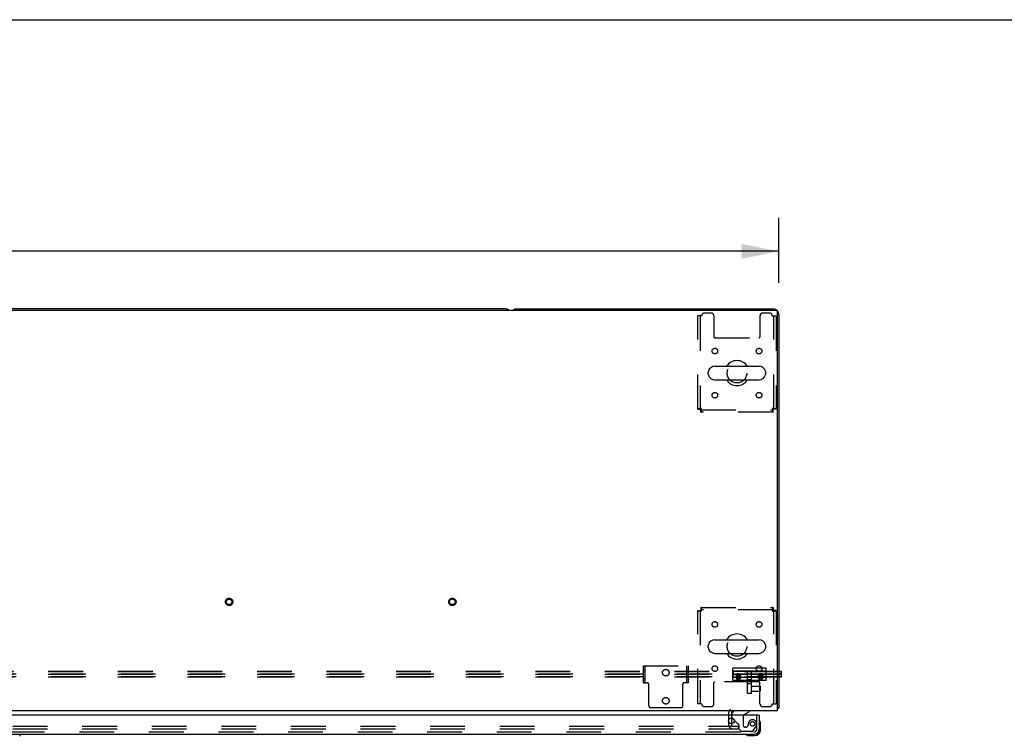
# Model space of a CAD drawing. Header units: inches. Extents: x 0 to 283, y 0 to 183.
# Tile 77 of 116: x 105 to 150, y 151 to 183. Entities that reach past the tile are written whole.
import ezdxf

# ---------------------------------------------------------------- set-up
doc = ezdxf.new("R2010")
doc.units = ezdxf.units.IN
doc.header["$LTSCALE"] = 15.583333
doc.header["$MEASUREMENT"] = 0
doc.linetypes.add('HIDDEN', pattern=[0.2, 0.1, -0.1])
doc.layers.get('0').update_dxf_attribs({"linetype": 'CONTINUOUS'})
for name, color, linetype in [('DEFAULT_2', 8, 'HIDDEN'), ('DIMENSIONS', 7, 'CONTINUOUS'), ('RIGHTHAND_DOOR_ASSEMBLY', 7, 'CONTINUOUS')]:
    doc.layers.add(name, color=color, linetype=linetype)
doc.styles.get("Standard").update_dxf_attribs({"font": 'arial.ttf'})
doc.dimstyles.new('DIMSTYLE_1', dxfattribs={"dimtxt": 1.25, "dimasz": 1.666667, "dimexe": 0.09, "dimexo": 0.07, "dimgap": 0.0375, "dimtad": 0, "dimtih": 1, "dimtoh": 1, "dimzin": 4, "dimdsep": 46, "dimtxsty": 'Standard', "dimblk": '_FILLED', "dimblk1": '_FILLED', "dimblk2": '_FILLED', "dimcen": 0.09, "dimadec": 3, "dimazin": 1, "dimtfac": 1, "dimtdec": 3, "dimtofl": 0, "dimtmove": 0, "dimatfit": 3, "dimldrblk": '_FILLED', "dimfxl": 0, "dimtolj": 1, "dimtzin": 4, "dimarcsym": 0})

# ---------------------------------------------------------------- blocks, each defined once
blk = doc.blocks.new('_FILLED')
at = {"color": 0, "linetype": 'ByBlock'}
blk.add_solid([(0, 0), (-1, 0.2), (-1, -0.2)], dxfattribs=at)
blk = doc.blocks.new('*D1')
at = {"layer": 'DIMENSIONS', "color": 2, "linetype": 'Continuous'}
for p, q in [((61.988, 171.539), (61.988, 174.455)), ((139.488, 171.539), (139.488, 174.455)), ((61.988, 172.955), (97.929, 172.955)), ((139.488, 172.955), (103.547, 172.955))]:
    blk.add_line(p, q, dxfattribs=at)
at = {"layer": 'DIMENSIONS', "color": 2, "linetype": 'Continuous', "xscale": 1.6666666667, "yscale": 1.6666666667, "zscale": 1.6666666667, "rotation": 180}
blk.add_blockref('_FILLED', (61.988, 172.955), dxfattribs=at)
at = {"layer": 'DIMENSIONS', "color": 2, "linetype": 'Continuous', "xscale": 1.6666666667, "yscale": 1.6666666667, "zscale": 1.6666666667}
blk.add_blockref('_FILLED', (139.488, 172.955), dxfattribs=at)
at = {"layer": 'DIMENSIONS', "color": 2, "linetype": 'Continuous', "insert": (100.738, 173.58), "char_height": 1.25, "width": 4.36803, "attachment_point": 2, "line_spacing_factor": 0.9}
blk.add_mtext('77.50', dxfattribs=at)

msp = doc.modelspace()

# ---------------------------------------------------------------- linework, layer by layer
at = {"color": 7, "linetype": 'Continuous'}
for p, q in [((0, 183.333), (283.333, 183.333)), ((139.363, 170.309), (62.113, 170.309)), ((127.238, 170.372), (74.238, 170.372)), ((127.738, 170.372), (139.238, 170.372)), ((139.425, 152.372), (139.425, 170.247)), ((139.488, 170.122), (139.488, 152.497)), ((136.625, 167.803), (138.6, 167.803)), ((136.325, 167.453), (136.325, 167.541)), ((136.625, 167.191), (138.6, 167.191)), ((138.9, 167.453), (138.9, 167.541)), ((136.325, 155.203), (136.325, 155.291)), ((136.625, 155.553), (138.6, 155.553)), ((138.9, 155.203), (138.9, 155.291)), ((136.625, 154.941), (138.6, 154.941)), ((139.613, 154.133), (139.488, 154.133)), ((139.613, 154.12), (139.488, 154.12)), ((139.613, 153.989), (139.488, 153.989)), ((139.613, 153.871), (139.613, 154.133)), ((139.613, 153.871), (139.488, 153.871)), ((139.425, 152.372), (62.05, 152.372)), ((137.363, 152.247), (137.363, 152.168)), ((139.488, 152.497), (139.425, 152.497)), ((139.427, 152.459), (139.425, 152.46)), ((137.363, 152.051), (137.363, 151.785))]:
    msp.add_line(p, q, dxfattribs=at)
for points in [[(139.427, 152.459), (139.429, 152.461), (139.432, 152.463), (139.435, 152.465), (139.438, 152.467), (139.441, 152.469), (139.445, 152.47), (139.449, 152.472), (139.453, 152.473), (139.456, 152.475), (139.464, 152.478)], [(139.464, 152.478), (139.467, 152.479), (139.47, 152.48), (139.473, 152.481), (139.476, 152.483), (139.479, 152.484), (139.481, 152.486), (139.483, 152.487), (139.484, 152.489), (139.486, 152.49), (139.487, 152.492), (139.487, 152.493), (139.488, 152.495), (139.488, 152.497)]]:
    msp.add_lwpolyline(points, dxfattribs=at)
for centre, radius, start, end in [((127.238, 170.122), 0.25, 48.596, 90), ((127.738, 170.122), 0.25, 90, 131.404), ((139.238, 170.122), 0.25, 0, 90), ((139.363, 170.247), 0.0625, 0, 90), ((137.613, 167.497), 0.562, 32.956, 147.044), ((136.625, 167.497), 0.306, 90, 164.3697), ((138.6, 167.497), 0.306, 15.6303, 90), ((136.469, 167.541), 0.144, 164.3697, 180), ((136.469, 167.453), 0.144, 180, 195.6303), ((136.625, 167.497), 0.306, 195.6303, 270), ((137.613, 167.497), 0.562, 212.9567, 327.0433), ((138.6, 167.497), 0.306, 270, 344.3697), ((138.757, 167.541), 0.144, 0, 15.6303), ((138.757, 167.453), 0.144, 344.3697, 360), ((137.613, 155.247), 0.562, 32.956, 147.044), ((136.469, 155.291), 0.144, 164.3697, 180), ((136.625, 155.247), 0.306, 90, 164.3697), ((138.6, 155.247), 0.306, 15.6303, 90), ((138.757, 155.291), 0.144, 0, 15.6303), ((136.469, 155.203), 0.144, 180, 195.6303), ((136.625, 155.247), 0.306, 195.6303, 270), ((137.613, 155.247), 0.562, 212.9567, 327.0433), ((138.6, 155.247), 0.306, 270, 344.3697), ((138.757, 155.203), 0.144, 344.3697, 360), ((137.488, 152.247), 0.125, 90, 180), ((139.238, 152.622), 0.25, 318.6068, 319.2391)]:
    msp.add_arc(centre, radius, start, end, dxfattribs=at)
at = {"layer": 'DEFAULT_2', "color": 8, "linetype": 'HIDDEN'}
for p, q in [((136.03, 170.059), (135.863, 170.059)), ((135.863, 165.881), (135.863, 170.059)), ((135.967, 170.059), (135.967, 165.881)), ((136.457, 170.184), (136.155, 170.184)), ((136.582, 170.059), (136.582, 169.114)), ((138.644, 170.059), (138.644, 169.114)), ((139.071, 170.184), (138.769, 170.184)), ((139.196, 170.059), (139.363, 170.059)), ((139.259, 165.881), (139.259, 170.059)), ((139.363, 170.059), (139.363, 165.881)), ((136.612, 169.084), (138.614, 169.084)), ((135.863, 165.881), (135.967, 165.881)), ((135.997, 165.851), (139.229, 165.851)), ((135.997, 165.747), (135.997, 165.851)), ((136.03, 165.914), (136.016, 165.909)), ((139.196, 165.914), (139.201, 165.9)), ((139.229, 165.747), (139.229, 165.851)), ((139.363, 165.881), (139.259, 165.881)), ((139.229, 165.747), (135.997, 165.747)), ((135.863, 156.863), (135.967, 156.863)), ((135.863, 152.684), (135.863, 156.863)), ((135.967, 156.863), (135.967, 152.684)), ((135.997, 156.997), (139.229, 156.997)), ((135.997, 156.997), (135.997, 156.893)), ((139.229, 156.893), (135.997, 156.893)), ((139.196, 156.83), (139.21, 156.835)), ((139.229, 156.997), (139.229, 156.893)), ((139.363, 156.863), (139.259, 156.863)), ((139.259, 152.684), (139.259, 156.863)), ((139.363, 156.863), (139.363, 152.684)), ((139.613, 154.014), (61.863, 154.014)), ((139.488, 154.133), (61.988, 154.133)), ((139.488, 154.12), (61.988, 154.12)), ((139.488, 153.989), (61.988, 153.989)), ((133.425, 154.377), (135.425, 154.377)), ((133.425, 153.627), (133.425, 154.377)), ((133.425, 154.189), (133.503, 154.189)), ((133.503, 153.627), (133.503, 154.377)), ((135.347, 154.377), (135.347, 153.627)), ((135.425, 154.15), (135.347, 154.15)), ((135.425, 154.377), (135.425, 153.627)), ((138.925, 154.283), (137.425, 154.283)), ((137.425, 153.721), (137.425, 154.283)), ((137.445, 154.149), (137.425, 154.17)), ((137.445, 154.135), (137.425, 154.154)), ((137.445, 154.016), (137.425, 154.018)), ((137.445, 153.988), (137.425, 153.986)), ((138.905, 154.149), (137.445, 154.149)), ((137.445, 154.149), (137.445, 153.855)), ((138.905, 154.135), (137.445, 154.135)), ((137.445, 154.016), (138.905, 154.016)), ((138.905, 153.988), (137.445, 153.988)), ((137.579, 153.883), (137.579, 153.943)), ((137.582, 153.842), (137.582, 153.938)), ((137.769, 153.842), (137.769, 153.938)), ((137.772, 153.883), (137.772, 153.943)), ((138.082, 153.14), (138.082, 154.121)), ((138.269, 153.14), (138.269, 154.121)), ((138.579, 153.883), (138.579, 153.943)), ((138.582, 153.842), (138.582, 153.938)), ((138.769, 153.842), (138.769, 153.938)), ((138.772, 153.883), (138.772, 153.943)), ((138.905, 154.149), (138.925, 154.17)), ((138.905, 154.135), (138.925, 154.154)), ((138.905, 154.149), (138.905, 153.855)), ((138.905, 154.016), (138.925, 154.018)), ((138.905, 153.988), (138.925, 153.986)), ((138.925, 153.721), (138.925, 154.283)), ((139.613, 153.883), (61.863, 153.883)), ((139.488, 153.871), (61.988, 153.871)), ((133.425, 153.814), (133.503, 153.814)), ((133.425, 153.627), (133.586, 153.627)), ((133.666, 152.587), (133.666, 153.547)), ((135.184, 152.587), (135.184, 153.547)), ((135.425, 153.627), (135.264, 153.627)), ((135.425, 153.854), (135.347, 153.854)), ((136.582, 152.684), (136.582, 153.629)), ((138.614, 153.659), (136.612, 153.659)), ((137.445, 153.869), (137.425, 153.85)), ((137.445, 153.855), (137.425, 153.834)), ((138.925, 153.721), (137.425, 153.721)), ((137.445, 153.869), (138.905, 153.869)), ((138.905, 153.855), (137.445, 153.855)), ((137.613, 153.888), (137.644, 153.937)), ((137.644, 153.839), (137.613, 153.888)), ((137.613, 153.839), (137.613, 153.888)), ((137.613, 153.839), (137.619, 153.849)), ((137.619, 153.829), (137.613, 153.839)), ((137.619, 153.849), (137.626, 153.859)), ((137.626, 153.819), (137.619, 153.829)), ((137.626, 153.859), (137.632, 153.869)), ((137.632, 153.809), (137.626, 153.819)), ((137.632, 153.869), (137.639, 153.879)), ((137.639, 153.798), (137.632, 153.809)), ((137.639, 153.879), (137.644, 153.887)), ((137.644, 153.79), (137.639, 153.798)), ((137.644, 153.937), (137.706, 153.937)), ((137.644, 153.887), (137.644, 153.937)), ((137.644, 153.887), (137.652, 153.888)), ((137.706, 153.839), (137.644, 153.839)), ((137.644, 153.79), (137.644, 153.839)), ((137.652, 153.79), (137.644, 153.79)), ((137.652, 153.888), (137.66, 153.888)), ((137.66, 153.79), (137.652, 153.79)), ((137.66, 153.888), (137.667, 153.888)), ((137.667, 153.79), (137.66, 153.79)), ((137.675, 153.79), (137.667, 153.79)), ((137.683, 153.79), (137.675, 153.79)), ((137.679, 153.888), (137.687, 153.888)), ((137.691, 153.79), (137.683, 153.79)), ((137.687, 153.888), (137.695, 153.888)), ((137.699, 153.79), (137.691, 153.79)), ((137.706, 153.79), (137.699, 153.79)), ((137.706, 153.937), (137.738, 153.888)), ((137.706, 153.887), (137.706, 153.937)), ((137.738, 153.888), (137.706, 153.839)), ((137.706, 153.887), (137.714, 153.876)), ((137.706, 153.79), (137.706, 153.839)), ((137.714, 153.801), (137.706, 153.79)), ((137.714, 153.876), (137.72, 153.867)), ((137.72, 153.811), (137.714, 153.801)), ((137.72, 153.867), (137.726, 153.857)), ((137.726, 153.82), (137.72, 153.811)), ((137.726, 153.857), (137.732, 153.847)), ((137.732, 153.83), (137.726, 153.82)), ((137.732, 153.847), (137.738, 153.839)), ((137.738, 153.839), (137.732, 153.83)), ((137.738, 153.839), (137.738, 153.888)), ((138.269, 153.747), (138.082, 153.747)), ((138.269, 153.576), (138.082, 153.576)), ((138.613, 153.888), (138.644, 153.937)), ((138.644, 153.839), (138.613, 153.888)), ((138.613, 153.839), (138.613, 153.888)), ((138.613, 153.839), (138.619, 153.849)), ((138.619, 153.829), (138.613, 153.839)), ((138.619, 153.849), (138.626, 153.859)), ((138.626, 153.819), (138.619, 153.829)), ((138.626, 153.859), (138.632, 153.869)), ((138.632, 153.809), (138.626, 153.819)), ((138.632, 153.869), (138.639, 153.879)), ((138.639, 153.798), (138.632, 153.809)), ((138.639, 153.879), (138.644, 153.887)), ((138.644, 153.79), (138.639, 153.798)), ((138.644, 153.937), (138.706, 153.937)), ((138.644, 153.887), (138.644, 153.937)), ((138.644, 153.887), (138.652, 153.888)), ((138.706, 153.839), (138.644, 153.839)), ((138.644, 153.79), (138.644, 153.839)), ((138.652, 153.79), (138.644, 153.79)), ((138.644, 152.684), (138.644, 153.629)), ((138.652, 153.888), (138.66, 153.888)), ((138.66, 153.79), (138.652, 153.79)), ((138.66, 153.888), (138.667, 153.888)), ((138.667, 153.79), (138.66, 153.79)), ((138.675, 153.79), (138.667, 153.79)), ((138.683, 153.79), (138.675, 153.79)), ((138.679, 153.888), (138.687, 153.888)), ((138.691, 153.79), (138.683, 153.79)), ((138.687, 153.888), (138.695, 153.888)), ((138.699, 153.79), (138.691, 153.79)), ((138.706, 153.79), (138.699, 153.79)), ((138.706, 153.937), (138.738, 153.888)), ((138.706, 153.887), (138.706, 153.937)), ((138.738, 153.888), (138.706, 153.839)), ((138.706, 153.887), (138.714, 153.876)), ((138.706, 153.79), (138.706, 153.839)), ((138.714, 153.801), (138.706, 153.79)), ((138.714, 153.876), (138.72, 153.867)), ((138.72, 153.811), (138.714, 153.801)), ((138.72, 153.867), (138.726, 153.857)), ((138.726, 153.82), (138.72, 153.811)), ((138.726, 153.857), (138.732, 153.847)), ((138.732, 153.83), (138.726, 153.82)), ((138.732, 153.847), (138.738, 153.839)), ((138.738, 153.839), (138.732, 153.83)), ((138.738, 153.839), (138.738, 153.888)), ((138.905, 153.869), (138.925, 153.85)), ((138.905, 153.855), (138.925, 153.834)), ((138.269, 153.14), (138.082, 153.14)), ((138.269, 153.476), (138.651, 153.476)), ((138.269, 153.245), (138.651, 153.245)), ((138.651, 153.476), (138.651, 153.245)), ((136.03, 152.684), (135.863, 152.684)), ((139.196, 152.684), (139.363, 152.684)), ((135.104, 152.507), (133.746, 152.507)), ((136.155, 152.559), (136.457, 152.559)), ((137.238, 152.247), (137.238, 151.747)), ((138.769, 152.559), (139.071, 152.559)), ((137.363, 152.168), (137.363, 152.051)), ((137.363, 151.785), (137.363, 151.747)), ((102.05, 151.684), (137.332, 151.684)), ((102.05, 151.559), (137.332, 151.559)), ((137.359, 151.684), (137.675, 151.684)), ((137.359, 151.559), (137.675, 151.559)), ((137.675, 151.559), (137.675, 151.684))]:
    msp.add_line(p, q, dxfattribs=at)
for points in [[(136.03, 165.914), (136.011, 165.912), (135.993, 165.909), (135.975, 165.907), (135.957, 165.905), (135.941, 165.902), (135.926, 165.9), (135.912, 165.897), (135.899, 165.895), (135.888, 165.893), (135.879, 165.89), (135.872, 165.888), (135.867, 165.886), (135.864, 165.883), (135.863, 165.881)], [(136.016, 165.909), (136.009, 165.907), (136.002, 165.905), (135.996, 165.902), (135.991, 165.9), (135.985, 165.897), (135.981, 165.895), (135.976, 165.893), (135.973, 165.89), (135.97, 165.888), (135.968, 165.886), (135.967, 165.883), (135.967, 165.881)], [(135.997, 165.851), (135.999, 165.851), (136.002, 165.853), (136.004, 165.854), (136.006, 165.857), (136.009, 165.861), (136.011, 165.865), (136.013, 165.869), (136.016, 165.875), (136.018, 165.88), (136.02, 165.887), (136.023, 165.893), (136.025, 165.9), (136.03, 165.914)], [(135.997, 165.747), (135.999, 165.748), (136.002, 165.751), (136.004, 165.756), (136.006, 165.763), (136.009, 165.773), (136.011, 165.783), (136.013, 165.796), (136.016, 165.81), (136.018, 165.825), (136.02, 165.841), (136.023, 165.859), (136.025, 165.877), (136.027, 165.895), (136.03, 165.914)], [(139.363, 165.881), (139.362, 165.883), (139.359, 165.886), (139.353, 165.888), (139.346, 165.89), (139.337, 165.893), (139.326, 165.895), (139.314, 165.897), (139.3, 165.9), (139.285, 165.902), (139.268, 165.905), (139.251, 165.907), (139.233, 165.909), (139.215, 165.912), (139.196, 165.914)], [(139.259, 165.881), (139.258, 165.883), (139.257, 165.886), (139.255, 165.888), (139.253, 165.89), (139.249, 165.893), (139.245, 165.895), (139.24, 165.897), (139.235, 165.9), (139.229, 165.902), (139.223, 165.905), (139.217, 165.907), (139.21, 165.909), (139.196, 165.914)], [(139.196, 165.914), (139.198, 165.895), (139.201, 165.877), (139.203, 165.859), (139.205, 165.841), (139.208, 165.825), (139.21, 165.81), (139.212, 165.796), (139.215, 165.783), (139.217, 165.773), (139.219, 165.763), (139.222, 165.756), (139.224, 165.751), (139.226, 165.748), (139.229, 165.747)], [(139.201, 165.9), (139.203, 165.893), (139.205, 165.887), (139.208, 165.88), (139.21, 165.875), (139.212, 165.869), (139.215, 165.865), (139.217, 165.861), (139.219, 165.857), (139.222, 165.854), (139.224, 165.853), (139.226, 165.851), (139.229, 165.851)], [(135.863, 156.863), (135.864, 156.861), (135.867, 156.858), (135.872, 156.856), (135.879, 156.854), (135.888, 156.851), (135.899, 156.849), (135.912, 156.846), (135.926, 156.844), (135.941, 156.842), (135.957, 156.839), (135.975, 156.837), (135.993, 156.835), (136.011, 156.832), (136.03, 156.83)], [(135.967, 156.863), (135.967, 156.861), (135.968, 156.858), (135.97, 156.856), (135.973, 156.854), (135.976, 156.851), (135.981, 156.849), (135.985, 156.846), (135.991, 156.844), (135.996, 156.842), (136.002, 156.839), (136.009, 156.837), (136.016, 156.835), (136.03, 156.83)], [(136.03, 156.83), (136.027, 156.849), (136.025, 156.867), (136.023, 156.885), (136.02, 156.902), (136.018, 156.919), (136.016, 156.934), (136.013, 156.948), (136.011, 156.961), (136.009, 156.971), (136.006, 156.98), (136.004, 156.988), (136.002, 156.993), (135.999, 156.996), (135.997, 156.997)], [(136.03, 156.83), (136.027, 156.837), (136.025, 156.844), (136.023, 156.851), (136.02, 156.857), (136.018, 156.863), (136.016, 156.869), (136.013, 156.874), (136.011, 156.879), (136.009, 156.883), (136.006, 156.887), (136.004, 156.889), (136.002, 156.891), (135.999, 156.893), (135.997, 156.893)], [(139.229, 156.997), (139.226, 156.996), (139.224, 156.993), (139.222, 156.988), (139.219, 156.98), (139.217, 156.971), (139.215, 156.961), (139.212, 156.948), (139.21, 156.934), (139.208, 156.919), (139.205, 156.902), (139.203, 156.885), (139.201, 156.867), (139.198, 156.849), (139.196, 156.83)], [(139.229, 156.893), (139.226, 156.893), (139.224, 156.891), (139.222, 156.889), (139.219, 156.887), (139.217, 156.883), (139.215, 156.879), (139.212, 156.874), (139.21, 156.869), (139.208, 156.863), (139.205, 156.857), (139.203, 156.851), (139.201, 156.844), (139.196, 156.83)], [(139.196, 156.83), (139.215, 156.832), (139.233, 156.835), (139.251, 156.837), (139.268, 156.839), (139.285, 156.842), (139.3, 156.844), (139.314, 156.846), (139.326, 156.849), (139.337, 156.851), (139.346, 156.854), (139.353, 156.856), (139.359, 156.858), (139.362, 156.861), (139.363, 156.863)], [(139.21, 156.835), (139.217, 156.837), (139.223, 156.839), (139.229, 156.842), (139.235, 156.844), (139.24, 156.846), (139.245, 156.849), (139.249, 156.851), (139.253, 156.854), (139.255, 156.856), (139.257, 156.858), (139.258, 156.861), (139.259, 156.863)], [(137.623, 154.016), (137.615, 154.011), (137.608, 154.005), (137.601, 153.999), (137.596, 153.992), (137.591, 153.984), (137.586, 153.977), (137.583, 153.968), (137.581, 153.96), (137.579, 153.951), (137.579, 153.943)], [(137.675, 153.978), (137.665, 153.977), (137.656, 153.976), (137.646, 153.973), (137.637, 153.97), (137.629, 153.965), (137.621, 153.96), (137.613, 153.955), (137.607, 153.948), (137.6, 153.941), (137.595, 153.934), (137.59, 153.926), (137.586, 153.918), (137.583, 153.909), (137.581, 153.901), (137.579, 153.892), (137.579, 153.883)], [(137.579, 153.943), (137.579, 153.934), (137.581, 153.925), (137.583, 153.917), (137.586, 153.909), (137.591, 153.901), (137.596, 153.893), (137.601, 153.886), (137.609, 153.879)], [(137.582, 153.938), (137.582, 153.944), (137.583, 153.95), (137.584, 153.956), (137.586, 153.962), (137.588, 153.968), (137.59, 153.973), (137.593, 153.979), (137.597, 153.984), (137.601, 153.989), (137.605, 153.994), (137.609, 153.998), (137.614, 154.002), (137.619, 154.006), (137.625, 154.009), (137.631, 154.013), (137.637, 154.015), (137.643, 154.018), (137.649, 154.019), (137.656, 154.021), (137.662, 154.022), (137.669, 154.023), (137.675, 154.023)], [(137.605, 153.883), (137.601, 153.888), (137.597, 153.893), (137.593, 153.898), (137.59, 153.903), (137.588, 153.909), (137.586, 153.915), (137.584, 153.92), (137.583, 153.926), (137.582, 153.932), (137.582, 153.938)], [(137.675, 153.867), (137.669, 153.867), (137.664, 153.868), (137.658, 153.869), (137.652, 153.87), (137.646, 153.872), (137.641, 153.874), (137.635, 153.876), (137.63, 153.879), (137.625, 153.882), (137.621, 153.886), (137.616, 153.889), (137.612, 153.893), (137.609, 153.897), (137.605, 153.902), (137.602, 153.906), (137.6, 153.911), (137.597, 153.916), (137.595, 153.921), (137.594, 153.927), (137.593, 153.932), (137.592, 153.937), (137.592, 153.943), (137.592, 153.948), (137.593, 153.953), (137.594, 153.959), (137.595, 153.964), (137.597, 153.969), (137.6, 153.974), (137.602, 153.979), (137.605, 153.983), (137.609, 153.988), (137.612, 153.992), (137.616, 153.996), (137.621, 154), (137.625, 154.003), (137.63, 154.006), (137.635, 154.009), (137.641, 154.011), (137.646, 154.013), (137.652, 154.015), (137.658, 154.016), (137.664, 154.017), (137.669, 154.018), (137.675, 154.018)], [(137.675, 154.03), (137.666, 154.03), (137.657, 154.028), (137.648, 154.026), (137.639, 154.024), (137.631, 154.02), (137.623, 154.016)], [(137.728, 154.016), (137.72, 154.02), (137.711, 154.024), (137.703, 154.026), (137.694, 154.028), (137.685, 154.03), (137.675, 154.03)], [(137.675, 154.023), (137.682, 154.023), (137.688, 154.022), (137.695, 154.021), (137.701, 154.019), (137.708, 154.018), (137.714, 154.015), (137.72, 154.013), (137.726, 154.009), (137.731, 154.006), (137.736, 154.002), (137.741, 153.998), (137.746, 153.994), (137.75, 153.989), (137.754, 153.984), (137.757, 153.979), (137.76, 153.973), (137.763, 153.968), (137.765, 153.962), (137.766, 153.956), (137.768, 153.95), (137.768, 153.944), (137.769, 153.938)], [(137.675, 154.018), (137.681, 154.018), (137.687, 154.017), (137.693, 154.016), (137.699, 154.015), (137.704, 154.013), (137.71, 154.011), (137.715, 154.009), (137.72, 154.006), (137.725, 154.003), (137.73, 154), (137.734, 153.996), (137.738, 153.992), (137.742, 153.988), (137.745, 153.983), (137.748, 153.979), (137.751, 153.974), (137.753, 153.969), (137.755, 153.964), (137.757, 153.959), (137.758, 153.953), (137.758, 153.948), (137.759, 153.943), (137.758, 153.937), (137.758, 153.932), (137.757, 153.927), (137.755, 153.921), (137.753, 153.916), (137.751, 153.911), (137.748, 153.906), (137.745, 153.902), (137.742, 153.897), (137.738, 153.893), (137.734, 153.889), (137.73, 153.886), (137.725, 153.882), (137.72, 153.879), (137.715, 153.876), (137.71, 153.874), (137.704, 153.872), (137.699, 153.87), (137.693, 153.869), (137.687, 153.868), (137.681, 153.867), (137.675, 153.867)], [(137.772, 153.883), (137.771, 153.892), (137.77, 153.9), (137.768, 153.909), (137.765, 153.918), (137.761, 153.926), (137.756, 153.934), (137.75, 153.941), (137.744, 153.948), (137.737, 153.955), (137.73, 153.96), (137.722, 153.965), (137.713, 153.97), (137.704, 153.973), (137.695, 153.976), (137.685, 153.977), (137.675, 153.978)], [(137.772, 153.943), (137.771, 153.951), (137.77, 153.96), (137.768, 153.968), (137.764, 153.977), (137.76, 153.984), (137.755, 153.992), (137.749, 153.999), (137.743, 154.005), (137.735, 154.011), (137.728, 154.016)], [(137.769, 153.938), (137.768, 153.932), (137.768, 153.926), (137.766, 153.92), (137.765, 153.915), (137.763, 153.909), (137.76, 153.903), (137.757, 153.898), (137.754, 153.893), (137.75, 153.888), (137.746, 153.883)], [(137.749, 153.886), (137.755, 153.893), (137.76, 153.901), (137.764, 153.909), (137.768, 153.917), (137.77, 153.925), (137.771, 153.934), (137.772, 153.943)], [(138.623, 154.016), (138.615, 154.011), (138.608, 154.005), (138.601, 153.999), (138.596, 153.992), (138.591, 153.984), (138.586, 153.977), (138.583, 153.968), (138.581, 153.96), (138.579, 153.951), (138.579, 153.943)], [(138.675, 153.978), (138.665, 153.977), (138.656, 153.976), (138.646, 153.973), (138.637, 153.97), (138.629, 153.965), (138.621, 153.96), (138.613, 153.955), (138.607, 153.948), (138.6, 153.941), (138.595, 153.934), (138.59, 153.926), (138.586, 153.918), (138.583, 153.909), (138.581, 153.901), (138.579, 153.892), (138.579, 153.883)], [(138.579, 153.943), (138.579, 153.934), (138.581, 153.925), (138.583, 153.917), (138.586, 153.909), (138.591, 153.901), (138.596, 153.893), (138.601, 153.886), (138.609, 153.879)], [(138.582, 153.938), (138.582, 153.944), (138.583, 153.95), (138.584, 153.956), (138.586, 153.962), (138.588, 153.968), (138.59, 153.973), (138.593, 153.979), (138.597, 153.984), (138.601, 153.989), (138.605, 153.994), (138.609, 153.998), (138.614, 154.002), (138.619, 154.006), (138.625, 154.009), (138.631, 154.013), (138.637, 154.015), (138.643, 154.018), (138.649, 154.019), (138.656, 154.021), (138.662, 154.022), (138.669, 154.023), (138.675, 154.023)], [(138.605, 153.883), (138.601, 153.888), (138.597, 153.893), (138.593, 153.898), (138.59, 153.903), (138.588, 153.909), (138.586, 153.915), (138.584, 153.92), (138.583, 153.926), (138.582, 153.932), (138.582, 153.938)], [(138.675, 153.867), (138.669, 153.867), (138.664, 153.868), (138.658, 153.869), (138.652, 153.87), (138.646, 153.872), (138.641, 153.874), (138.635, 153.876), (138.63, 153.879), (138.625, 153.882), (138.621, 153.886), (138.616, 153.889), (138.612, 153.893), (138.609, 153.897), (138.605, 153.902), (138.602, 153.906), (138.6, 153.911), (138.597, 153.916), (138.595, 153.921), (138.594, 153.927), (138.593, 153.932), (138.592, 153.937), (138.592, 153.943), (138.592, 153.948), (138.593, 153.953), (138.594, 153.959), (138.595, 153.964), (138.597, 153.969), (138.6, 153.974), (138.602, 153.979), (138.605, 153.983), (138.609, 153.988), (138.612, 153.992), (138.616, 153.996), (138.621, 154), (138.625, 154.003), (138.63, 154.006), (138.635, 154.009), (138.641, 154.011), (138.646, 154.013), (138.652, 154.015), (138.658, 154.016), (138.664, 154.017), (138.669, 154.018), (138.675, 154.018)], [(138.675, 154.03), (138.666, 154.03), (138.657, 154.028), (138.648, 154.026), (138.639, 154.024), (138.631, 154.02), (138.623, 154.016)], [(138.728, 154.016), (138.72, 154.02), (138.711, 154.024), (138.703, 154.026), (138.694, 154.028), (138.685, 154.03), (138.675, 154.03)], [(138.675, 154.023), (138.682, 154.023), (138.688, 154.022), (138.695, 154.021), (138.701, 154.019), (138.708, 154.018), (138.714, 154.015), (138.72, 154.013), (138.726, 154.009), (138.731, 154.006), (138.736, 154.002), (138.741, 153.998), (138.746, 153.994), (138.75, 153.989), (138.754, 153.984), (138.757, 153.979), (138.76, 153.973), (138.763, 153.968), (138.765, 153.962), (138.766, 153.956), (138.768, 153.95), (138.768, 153.944), (138.769, 153.938)], [(138.675, 154.018), (138.681, 154.018), (138.687, 154.017), (138.693, 154.016), (138.699, 154.015), (138.704, 154.013), (138.71, 154.011), (138.715, 154.009), (138.72, 154.006), (138.725, 154.003), (138.73, 154), (138.734, 153.996), (138.738, 153.992), (138.742, 153.988), (138.745, 153.983), (138.748, 153.979), (138.751, 153.974), (138.753, 153.969), (138.755, 153.964), (138.757, 153.959), (138.758, 153.953), (138.758, 153.948), (138.759, 153.943), (138.758, 153.937), (138.758, 153.932), (138.757, 153.927), (138.755, 153.921), (138.753, 153.916), (138.751, 153.911), (138.748, 153.906), (138.745, 153.902), (138.742, 153.897), (138.738, 153.893), (138.734, 153.889), (138.73, 153.886), (138.725, 153.882), (138.72, 153.879), (138.715, 153.876), (138.71, 153.874), (138.704, 153.872), (138.699, 153.87), (138.693, 153.869), (138.687, 153.868), (138.681, 153.867), (138.675, 153.867)], [(138.772, 153.883), (138.771, 153.892), (138.77, 153.9), (138.768, 153.909), (138.765, 153.918), (138.761, 153.926), (138.756, 153.934), (138.75, 153.941), (138.744, 153.948), (138.737, 153.955), (138.73, 153.96), (138.722, 153.965), (138.713, 153.97), (138.704, 153.973), (138.695, 153.976), (138.685, 153.977), (138.675, 153.978)], [(138.772, 153.943), (138.771, 153.951), (138.77, 153.96), (138.768, 153.968), (138.764, 153.977), (138.76, 153.984), (138.755, 153.992), (138.749, 153.999), (138.743, 154.005), (138.735, 154.011), (138.728, 154.016)], [(138.769, 153.938), (138.768, 153.932), (138.768, 153.926), (138.766, 153.92), (138.765, 153.915), (138.763, 153.909), (138.76, 153.903), (138.757, 153.898), (138.754, 153.893), (138.75, 153.888), (138.746, 153.883)], [(138.749, 153.886), (138.755, 153.893), (138.76, 153.901), (138.764, 153.909), (138.768, 153.917), (138.77, 153.925), (138.771, 153.934), (138.772, 153.943)], [(137.579, 153.883), (137.579, 153.875), (137.581, 153.866), (137.583, 153.859), (137.586, 153.851), (137.59, 153.844), (137.595, 153.837), (137.6, 153.831), (137.607, 153.825), (137.613, 153.82), (137.621, 153.816), (137.629, 153.812), (137.637, 153.809), (137.646, 153.806), (137.656, 153.804), (137.665, 153.803), (137.675, 153.803)], [(137.675, 153.926), (137.669, 153.926), (137.662, 153.925), (137.655, 153.924), (137.649, 153.923), (137.643, 153.921), (137.637, 153.919), (137.631, 153.916), (137.625, 153.913), (137.619, 153.909), (137.614, 153.906), (137.609, 153.902), (137.605, 153.897), (137.601, 153.892), (137.597, 153.887), (137.593, 153.882), (137.59, 153.877), (137.588, 153.871), (137.586, 153.866), (137.584, 153.86), (137.583, 153.854), (137.582, 153.848), (137.582, 153.842)], [(137.582, 153.842), (137.582, 153.836), (137.583, 153.83), (137.584, 153.824), (137.586, 153.818), (137.588, 153.812), (137.59, 153.807), (137.593, 153.801), (137.597, 153.796), (137.601, 153.791), (137.605, 153.786), (137.609, 153.782), (137.614, 153.778), (137.619, 153.774), (137.625, 153.771), (137.631, 153.768), (137.637, 153.765), (137.643, 153.763), (137.649, 153.761), (137.655, 153.759), (137.662, 153.758), (137.669, 153.757), (137.675, 153.757)], [(137.675, 153.912), (137.669, 153.912), (137.664, 153.911), (137.658, 153.91), (137.652, 153.909), (137.647, 153.907), (137.641, 153.905), (137.636, 153.903), (137.631, 153.9), (137.626, 153.897), (137.622, 153.894), (137.617, 153.89), (137.613, 153.886), (137.61, 153.882), (137.606, 153.878), (137.603, 153.873), (137.601, 153.868), (137.599, 153.864), (137.597, 153.859), (137.595, 153.853), (137.594, 153.848), (137.594, 153.843), (137.593, 153.838)], [(137.757, 153.838), (137.757, 153.832), (137.756, 153.827), (137.755, 153.821), (137.754, 153.816), (137.752, 153.81), (137.749, 153.805), (137.746, 153.8), (137.743, 153.796), (137.739, 153.791), (137.735, 153.787), (137.731, 153.783), (137.726, 153.78), (137.721, 153.776), (137.716, 153.773), (137.711, 153.771), (137.705, 153.768), (137.699, 153.767), (137.694, 153.765), (137.688, 153.764), (137.681, 153.764), (137.675, 153.763), (137.669, 153.764), (137.663, 153.764), (137.657, 153.765), (137.651, 153.767), (137.645, 153.768), (137.64, 153.771), (137.634, 153.773), (137.629, 153.776), (137.624, 153.78), (137.62, 153.783), (137.615, 153.787), (137.611, 153.791), (137.608, 153.796), (137.604, 153.8), (137.601, 153.805), (137.599, 153.81), (137.597, 153.816), (137.595, 153.821), (137.594, 153.827), (137.594, 153.832), (137.593, 153.838)], [(137.608, 153.88), (137.615, 153.874), (137.623, 153.869)], [(137.675, 153.854), (137.669, 153.854), (137.662, 153.855), (137.656, 153.856), (137.649, 153.857), (137.643, 153.859), (137.637, 153.861), (137.631, 153.864), (137.625, 153.867), (137.619, 153.871), (137.614, 153.874), (137.609, 153.879)], [(137.623, 153.869), (137.631, 153.865), (137.639, 153.861), (137.648, 153.859), (137.657, 153.857), (137.666, 153.856), (137.675, 153.855)], [(137.667, 153.888), (137.675, 153.888), (137.679, 153.888)], [(137.769, 153.842), (137.768, 153.848), (137.768, 153.854), (137.766, 153.86), (137.765, 153.866), (137.763, 153.871), (137.76, 153.877), (137.757, 153.882), (137.754, 153.887), (137.75, 153.892), (137.746, 153.897), (137.741, 153.902), (137.736, 153.906), (137.731, 153.909), (137.726, 153.913), (137.72, 153.916), (137.714, 153.919), (137.708, 153.921), (137.702, 153.923), (137.695, 153.924), (137.689, 153.925), (137.682, 153.926), (137.675, 153.926)], [(137.757, 153.838), (137.757, 153.843), (137.756, 153.848), (137.755, 153.853), (137.754, 153.859), (137.752, 153.864), (137.75, 153.868), (137.747, 153.873), (137.744, 153.878), (137.741, 153.882), (137.737, 153.886), (137.733, 153.89), (137.729, 153.894), (137.724, 153.897), (137.72, 153.9), (137.715, 153.903), (137.709, 153.905), (137.704, 153.907), (137.698, 153.909), (137.693, 153.91), (137.687, 153.911), (137.681, 153.912), (137.675, 153.912)], [(137.749, 153.886), (137.741, 153.879), (137.736, 153.874), (137.731, 153.871), (137.726, 153.867), (137.72, 153.864), (137.714, 153.861), (137.708, 153.859), (137.701, 153.857), (137.695, 153.856), (137.688, 153.855), (137.682, 153.854), (137.675, 153.854)], [(137.675, 153.803), (137.685, 153.803), (137.695, 153.804), (137.704, 153.806), (137.713, 153.809), (137.722, 153.812), (137.73, 153.816), (137.737, 153.82), (137.744, 153.825), (137.75, 153.831), (137.756, 153.837), (137.761, 153.844), (137.765, 153.851), (137.768, 153.858), (137.77, 153.866), (137.771, 153.875), (137.772, 153.883)], [(137.675, 153.855), (137.685, 153.856), (137.694, 153.857), (137.703, 153.859), (137.711, 153.861), (137.72, 153.865), (137.728, 153.869)], [(137.675, 153.757), (137.682, 153.757), (137.689, 153.758), (137.695, 153.759), (137.702, 153.761), (137.708, 153.763), (137.714, 153.765), (137.72, 153.768), (137.726, 153.771), (137.731, 153.774), (137.736, 153.778), (137.741, 153.782), (137.746, 153.786), (137.75, 153.791), (137.754, 153.796), (137.757, 153.801), (137.76, 153.807), (137.763, 153.812), (137.765, 153.818), (137.766, 153.824), (137.768, 153.83), (137.768, 153.836), (137.769, 153.842)], [(137.695, 153.888), (137.703, 153.888), (137.706, 153.887)], [(137.728, 153.869), (137.735, 153.874), (137.743, 153.88)], [(138.579, 153.883), (138.579, 153.875), (138.581, 153.866), (138.583, 153.859), (138.586, 153.851), (138.59, 153.844), (138.595, 153.837), (138.6, 153.831), (138.607, 153.825), (138.613, 153.82), (138.621, 153.816), (138.629, 153.812), (138.637, 153.809), (138.646, 153.806), (138.656, 153.804), (138.665, 153.803), (138.675, 153.803)], [(138.675, 153.926), (138.669, 153.926), (138.662, 153.925), (138.655, 153.924), (138.649, 153.923), (138.643, 153.921), (138.637, 153.919), (138.631, 153.916), (138.625, 153.913), (138.619, 153.909), (138.614, 153.906), (138.609, 153.902), (138.605, 153.897), (138.601, 153.892), (138.597, 153.887), (138.593, 153.882), (138.59, 153.877), (138.588, 153.871), (138.586, 153.866), (138.584, 153.86), (138.583, 153.854), (138.582, 153.848), (138.582, 153.842)], [(138.582, 153.842), (138.582, 153.836), (138.583, 153.83), (138.584, 153.824), (138.586, 153.818), (138.588, 153.812), (138.59, 153.807), (138.593, 153.801), (138.597, 153.796), (138.601, 153.791), (138.605, 153.786), (138.609, 153.782), (138.614, 153.778), (138.619, 153.774), (138.625, 153.771), (138.631, 153.768), (138.637, 153.765), (138.643, 153.763), (138.649, 153.761), (138.655, 153.759), (138.662, 153.758), (138.669, 153.757), (138.675, 153.757)], [(138.675, 153.912), (138.669, 153.912), (138.664, 153.911), (138.658, 153.91), (138.652, 153.909), (138.647, 153.907), (138.641, 153.905), (138.636, 153.903), (138.631, 153.9), (138.626, 153.897), (138.622, 153.894), (138.617, 153.89), (138.613, 153.886), (138.61, 153.882), (138.606, 153.878), (138.603, 153.873), (138.601, 153.868), (138.599, 153.864), (138.597, 153.859), (138.595, 153.853), (138.594, 153.848), (138.594, 153.843), (138.593, 153.838)], [(138.757, 153.838), (138.757, 153.832), (138.756, 153.827), (138.755, 153.821), (138.754, 153.816), (138.752, 153.81), (138.749, 153.805), (138.746, 153.8), (138.743, 153.796), (138.739, 153.791), (138.735, 153.787), (138.731, 153.783), (138.726, 153.78), (138.721, 153.776), (138.716, 153.773), (138.711, 153.771), (138.705, 153.768), (138.699, 153.767), (138.694, 153.765), (138.688, 153.764), (138.681, 153.764), (138.675, 153.763), (138.669, 153.764), (138.663, 153.764), (138.657, 153.765), (138.651, 153.767), (138.645, 153.768), (138.64, 153.771), (138.634, 153.773), (138.629, 153.776), (138.624, 153.78), (138.62, 153.783), (138.615, 153.787), (138.611, 153.791), (138.608, 153.796), (138.604, 153.8), (138.601, 153.805), (138.599, 153.81), (138.597, 153.816), (138.595, 153.821), (138.594, 153.827), (138.594, 153.832), (138.593, 153.838)], [(138.608, 153.88), (138.615, 153.874), (138.623, 153.869)], [(138.675, 153.854), (138.669, 153.854), (138.662, 153.855), (138.656, 153.856), (138.649, 153.857), (138.643, 153.859), (138.637, 153.861), (138.631, 153.864), (138.625, 153.867), (138.619, 153.871), (138.614, 153.874), (138.609, 153.879)], [(138.623, 153.869), (138.631, 153.865), (138.639, 153.861), (138.648, 153.859), (138.657, 153.857), (138.666, 153.856), (138.675, 153.855)], [(138.667, 153.888), (138.675, 153.888), (138.679, 153.888)], [(138.769, 153.842), (138.768, 153.848), (138.768, 153.854), (138.766, 153.86), (138.765, 153.866), (138.763, 153.871), (138.76, 153.877), (138.757, 153.882), (138.754, 153.887), (138.75, 153.892), (138.746, 153.897), (138.741, 153.902), (138.736, 153.906), (138.731, 153.909), (138.726, 153.913), (138.72, 153.916), (138.714, 153.919), (138.708, 153.921), (138.702, 153.923), (138.695, 153.924), (138.689, 153.925), (138.682, 153.926), (138.675, 153.926)], [(138.757, 153.838), (138.757, 153.843), (138.756, 153.848), (138.755, 153.853), (138.754, 153.859), (138.752, 153.864), (138.75, 153.868), (138.747, 153.873), (138.744, 153.878), (138.741, 153.882), (138.737, 153.886), (138.733, 153.89), (138.729, 153.894), (138.724, 153.897), (138.72, 153.9), (138.715, 153.903), (138.709, 153.905), (138.704, 153.907), (138.698, 153.909), (138.693, 153.91), (138.687, 153.911), (138.681, 153.912), (138.675, 153.912)], [(138.749, 153.886), (138.741, 153.879), (138.736, 153.874), (138.731, 153.871), (138.726, 153.867), (138.72, 153.864), (138.714, 153.861), (138.708, 153.859), (138.701, 153.857), (138.695, 153.856), (138.688, 153.855), (138.682, 153.854), (138.675, 153.854)], [(138.675, 153.803), (138.685, 153.803), (138.695, 153.804), (138.704, 153.806), (138.713, 153.809), (138.722, 153.812), (138.73, 153.816), (138.737, 153.82), (138.744, 153.825), (138.75, 153.831), (138.756, 153.837), (138.761, 153.844), (138.765, 153.851), (138.768, 153.858), (138.77, 153.866), (138.771, 153.875), (138.772, 153.883)], [(138.675, 153.855), (138.685, 153.856), (138.694, 153.857), (138.703, 153.859), (138.711, 153.861), (138.72, 153.865), (138.728, 153.869)], [(138.675, 153.757), (138.682, 153.757), (138.689, 153.758), (138.695, 153.759), (138.702, 153.761), (138.708, 153.763), (138.714, 153.765), (138.72, 153.768), (138.726, 153.771), (138.731, 153.774), (138.736, 153.778), (138.741, 153.782), (138.746, 153.786), (138.75, 153.791), (138.754, 153.796), (138.757, 153.801), (138.76, 153.807), (138.763, 153.812), (138.765, 153.818), (138.766, 153.824), (138.768, 153.83), (138.768, 153.836), (138.769, 153.842)], [(138.695, 153.888), (138.703, 153.888), (138.706, 153.887)], [(138.728, 153.869), (138.735, 153.874), (138.743, 153.88)]]:
    msp.add_lwpolyline(points, dxfattribs=at)
for centre, radius in [((136.623, 168.487), 0.125), ((138.602, 168.487), 0.125), ((137.613, 167.497), 0.438), ((136.623, 166.507), 0.125), ((138.602, 166.507), 0.125), ((114.863, 157.247), 0.164), ((114.863, 157.247), 0.124), ((124.863, 157.247), 0.164), ((124.863, 157.247), 0.124), ((136.623, 156.237), 0.125), ((138.602, 156.237), 0.125), ((137.613, 155.247), 0.438), ((136.623, 154.257), 0.125), ((138.602, 154.257), 0.125), ((134.425, 154.077), 0.148), ((134.425, 152.817), 0.148)]:
    msp.add_circle(centre, radius, dxfattribs=at)
for centre, radius, start, end in [((136.155, 170.059), 0.125, 90, 180), ((136.457, 170.059), 0.125, 0, 90), ((138.769, 170.059), 0.125, 90, 180), ((139.071, 170.059), 0.125, 0, 90), ((136.612, 169.114), 0.03, 180, 270), ((138.614, 169.114), 0.03, 270, 360), ((133.586, 153.547), 0.08, 0, 90), ((135.264, 153.547), 0.08, 90, 180), ((136.612, 153.629), 0.03, 90, 180), ((138.614, 153.629), 0.03, 0, 90), ((136.155, 152.684), 0.125, 180, 270), ((136.457, 152.684), 0.125, 270, 360), ((138.769, 152.684), 0.125, 180, 270), ((139.071, 152.684), 0.125, 270, 360), ((133.746, 152.587), 0.08, 180, 270), ((135.104, 152.587), 0.08, 270, 360), ((137.488, 152.247), 0.25, 130.7609, 180), ((137.425, 151.747), 0.188, 180, 270), ((137.425, 151.747), 0.0625, 180, 270)]:
    msp.add_arc(centre, radius, start, end, dxfattribs=at)
at = {"layer": 'RIGHTHAND_DOOR_ASSEMBLY', "color": 7, "linetype": 'Continuous'}
for p, q in [((137.384, 152.168), (137.384, 152.215)), ((137.933, 152.195), (138.171, 152.333)), ((138.171, 152.372), (138.171, 152.333)), ((137.494, 151.941), (137.413, 152.022)), ((138.593, 152.168), (138.613, 152.168)), ((138.628, 151.902), (138.626, 151.909)), ((138.673, 151.773), (138.67, 151.811)), ((138.673, 151.517), (138.673, 151.773)), ((105.492, 151.314), (105.492, 151.252)), ((138.018, 151.301), (138.025, 151.299)), ((138.366, 151.314), (138.41, 151.314)), ((138.116, 151.257), (138.153, 151.254)), ((138.153, 151.254), (138.41, 151.254))]:
    msp.add_line(p, q, dxfattribs=at)
at = {"layer": 'RIGHTHAND_DOOR_ASSEMBLY', "color": 3, "linetype": 'Continuous'}
for p, q in [((138.593, 152.168), (101.695, 152.168)), ((138.613, 152.168), (138.613, 151.56)), ((101.922, 151.314), (138.366, 151.314))]:
    msp.add_line(p, q, dxfattribs=at)
at = {"layer": 'RIGHTHAND_DOOR_ASSEMBLY', "color": 8, "linetype": 'HIDDEN'}
for p, q in [((137.384, 152.092), (137.384, 152.168)), ((137.632, 151.802), (137.494, 151.941)), ((137.691, 151.744), (137.691, 151.565)), ((137.883, 152.108), (137.883, 151.729)), ((138.509, 151.56), (138.509, 152.168)), ((101.922, 151.418), (138.366, 151.418)), ((137.691, 151.565), (137.817, 151.439)), ((138.268, 151.439), (137.817, 151.439)), ((138.014, 151.631), (137.981, 151.631)), ((138.333, 151.473), (138.434, 151.617))]:
    msp.add_line(p, q, dxfattribs=at)
at = {"layer": 'RIGHTHAND_DOOR_ASSEMBLY', "color": 3, "linetype": 'Continuous'}
msp.add_circle((137.363, 151.918), 0.133, dxfattribs=at)
at = {"layer": 'RIGHTHAND_DOOR_ASSEMBLY', "color": 8, "linetype": 'HIDDEN'}
msp.add_circle((138.309, 151.781), 0.101, dxfattribs=at)
at = {"layer": 'RIGHTHAND_DOOR_ASSEMBLY', "color": 7, "linetype": 'Continuous'}
for centre, radius, start, end in [((137.541, 152.215), 0.157, 90, 180), ((137.983, 152.108), 0.1, 120.092, 143.4532), ((137.484, 152.092), 0.1, 207.0175, 225), ((138.628, 151.894), 0.015, 96.3796, 180), ((138.624, 151.894), 0.015, 30.8899, 83.6204), ((138.423, 151.773), 0.25, 0, 30.8899), ((138.033, 151.299), 0.015, 90, 173.6204), ((138.033, 151.302), 0.015, 186.3796, 239.1101), ((138.41, 151.517), 0.263, 270, 360), ((138.41, 151.517), 0.203, 270, 360), ((105.452, 151.252), 0.0394, 315, 360), ((138.153, 151.504), 0.25, 239.1101, 270)]:
    msp.add_arc(centre, radius, start, end, dxfattribs=at)
at = {"layer": 'RIGHTHAND_DOOR_ASSEMBLY', "color": 8, "linetype": 'HIDDEN'}
for centre, radius, start, end in [((137.484, 152.092), 0.1, 180, 207.0175), ((137.703, 151.873), 0.1, 225, 248.3904), ((137.652, 151.744), 0.039, 0, 68.3904), ((137.983, 152.108), 0.1, 143.4532, 180), ((138.505, 151.718), 0.393, 162.0702, 178.3401), ((138.309, 151.781), 0.187, 343.1561, 162.1518), ((137.981, 151.729), 0.098, 180, 270), ((138.014, 151.729), 0.098, 270, 360), ((138.268, 151.518), 0.079, 270, 324.9), ((138.366, 151.56), 0.142, 270, 360), ((138.119, 151.839), 0.386, 324.9, 343.1561)]:
    msp.add_arc(centre, radius, start, end, dxfattribs=at)
at = {"layer": 'RIGHTHAND_DOOR_ASSEMBLY', "color": 3, "linetype": 'Continuous'}
msp.add_arc((138.366, 151.56), 0.246, 270, 360, dxfattribs=at)

# ---------------------------------------------------------------- dimensions: what is measured, and where the dimension line sits
at = {"layer": 'DIMENSIONS', "color": 2, "linetype": 'Continuous'}
dim = msp.add_linear_dim(base=(139.488, 172.955), p1=(61.988, 174.525), p2=(139.488, 174.525), dimstyle='DIMSTYLE_1', dxfattribs=at)
dim.commit()
dim.dimension.update_dxf_attribs({"geometry": '*D1', "text_midpoint": (100.737, 172.948), "dimtype": 160})

doc.saveas('drawing.dxf')
